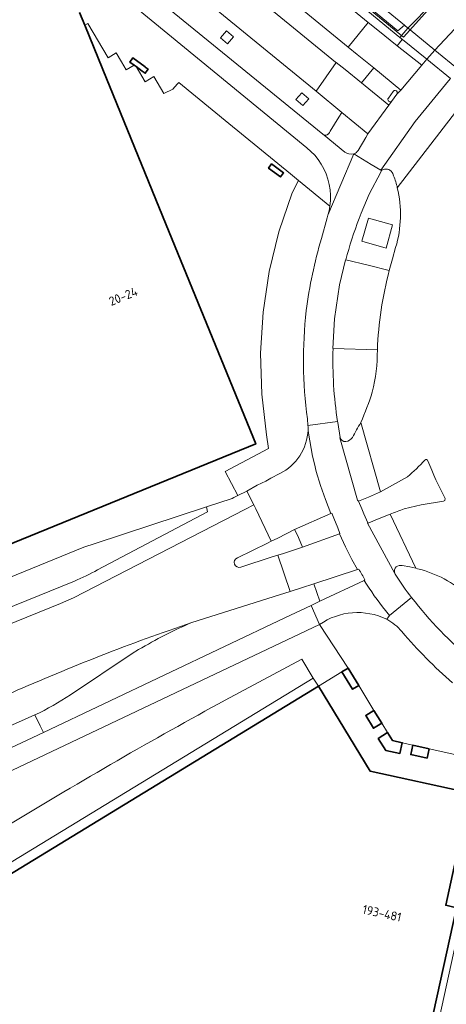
# Model space of a CAD drawing. Extents: x 151587 to 155483, y 462503 to 464608.
# Tile 176 of 236: x 154436 to 154479, y 463303 to 463403. Entities that reach past the tile are written whole.
import ezdxf
from ezdxf.enums import TextEntityAlignment as Align

# ---------------------------------------------------------------- set-up
doc = ezdxf.new("R2010")
doc.units = 0
doc.header["$LTSCALE"] = 0.5
for name, color, linetype, lineweight in [('B-RO-BV-LEUNING-G', 251, 'BV-LEUNING', 18), ('B-RO-GR-GROENVOORZIENING-GV', 251, 'CONTINUOUS', 18), ('B-RO-IE-TERREINAFSCHEIDING_KUNSTMATIG_MUUR-GV', 251, 'CONTINUOUS', 18), ('B-RO-KW-KUNSTWERK_DEK-GV', 6, 'CONTINUOUS', 18), ('B-RO-KW-KUNSTWERK_LANDHOOFD-GV', 251, 'CONTINUOUS', 18), ('B-RO-OG-BEBOUWING-GV', 6, 'CONTINUOUS', 35), ('B-RO-OG-BEBOUWING-T18', 1, 'CONTINUOUS', 18), ('B-RO-OG-TERREIN_CULTUURSCHEIDING-GV', 251, 'CONTINUOUS', 18), ('B-RO-VH-VERHARDING_ASFALT-GV', 251, 'CONTINUOUS', 18), ('B-RO-VH-VERHARDING_BEDRIJFSVLOERPLAAT-GV', 251, 'CONTINUOUS', 18), ('B-RO-VH-VERHARDING_BETON-GV', 251, 'CONTINUOUS', 18), ('B-RO-VH-VERHARDING_BETONSTRAATSTEEN-GV', 251, 'CONTINUOUS', 18), ('B-RO-VH-VERHARDING_SIERBESTRATING-GV', 251, 'CONTINUOUS', 18), ('B-RO-VH-VERHARDING_STRAATBAKSTEEN-GV', 251, 'CONTINUOUS', 18), ('B-RO-VH-VERHARDING_TEGEL-GV', 251, 'CONTINUOUS', 18)]:
    doc.layers.add(name, color=color, linetype=linetype, lineweight=lineweight)
doc.styles.add('NLCS-ISO-M200-T18', font='NLCS-ISO.ttf', dxfattribs={"height": 0.36})
doc.linetypes.add('BV-LEUNING', pattern='A,1,[69,NLCS.SHX,S=0.2,R=0,X=0,Y=0],1', length=2)

msp = doc.modelspace()

# ---------------------------------------------------------------- linework, layer by layer
at = {"layer": 'B-RO-BV-LEUNING-G', "flags": 128}
for points in [[(154397.262, 463477.333), (154481.825, 463408.691), (154474.85, 463400.871)], [(154474.85, 463400.871), (154391.141, 463469.563)]]:
    msp.add_lwpolyline(points, dxfattribs=at)
at = {"layer": 'B-RO-GR-GROENVOORZIENING-GV', "flags": 128}
for points in [[(154456.966, 463401.505), (154456.359, 463400.808), (154457.068, 463400.208), (154457.682, 463400.895)], [(154464.576, 463395.252), (154463.969, 463394.555), (154464.678, 463393.955), (154465.292, 463394.643)]]:
    msp.add_lwpolyline(points, close=True, dxfattribs=at)
for points in [[(154437.634, 463332.403), (154438.167, 463331.299), (154438.494, 463330.622), (154462.861, 463342.217), (154465.508, 463343.476), (154466.391, 463343.896), (154465.786, 463345.661), (154464.538, 463345.239), (154463.408, 463344.878), (154462.33, 463344.531), (154453.477, 463341.744)], [(154448.108, 463339), (154447.462, 463338.603), (154441.237, 463334.451)]]:
    msp.add_lwpolyline(points, dxfattribs=at)
at = {"layer": 'B-RO-GR-GROENVOORZIENING-GV'}
for points in [[(154453.477, 463341.744, 0.033451), (154448.108, 463339)], [(154441.237, 463334.451, -0.036632), (154437.634, 463332.403)]]:
    msp.add_lwpolyline(points, format="xyb", dxfattribs=at)
at = {"layer": 'B-RO-IE-TERREINAFSCHEIDING_KUNSTMATIG_MUUR-GV', "flags": 128}
msp.add_lwpolyline([(154474.935, 463402.067), (154474.27, 463401.498), (154391.554, 463469.619), (154390.953, 463469.958), (154390.777, 463469.764), (154432.919, 463435.059), (154474.461, 463400.848), (154475.292, 463401.773), (154475.293, 463401.774)], close=True, dxfattribs=at)
at = {"layer": 'B-RO-KW-KUNSTWERK_DEK-GV', "flags": 128}
msp.add_lwpolyline([(154489.168, 463404.075), (154488.335, 463404.736), (154487.99, 463405.01), (154485.564, 463406.938), (154482.692, 463409.253), (154482.217, 463408.676), (154481.301, 463407.781), (154478.699, 463405.239), (154478.698, 463405.238), (154478.255, 463404.805), (154477.833, 463404.373), (154477.831, 463404.371), (154475.293, 463401.774), (154475.292, 463401.773), (154474.461, 463400.848), (154474.722, 463400.633), (154477.183, 463398.631), (154479.596, 463396.693), (154479.388, 463396.451)], dxfattribs=at)
at = {"layer": 'B-RO-KW-KUNSTWERK_LANDHOOFD-GV', "flags": 128}
msp.add_lwpolyline([(154490.871, 463387.84), (154491.524, 463388.506), (154490.46, 463389.376), (154483.052, 463395.432), (154480.397, 463397.602), (154477.997, 463399.564), (154475.503, 463401.603), (154475.297, 463401.771), (154475.293, 463401.774), (154475.292, 463401.773), (154474.461, 463400.848), (154474.722, 463400.633), (154477.183, 463398.631), (154479.596, 463396.693), (154479.388, 463396.451)], dxfattribs=at)
at = {"layer": 'B-RO-OG-BEBOUWING-GV', "flags": 128}
msp.add_lwpolyline([(154329.435, 463380.04), (154347.033, 463336.994), (154346.853, 463336.934), (154346.993, 463336.518), (154347.401, 463336.656), (154350.119, 463329.967), (154349.722, 463329.801), (154349.882, 463329.417), (154350.063, 463329.489), (154353.677, 463320.616), (154358.644, 463318.457), (154387.797, 463330.35), (154388.444, 463330.614), (154403.774, 463336.867), (154459.928, 463359.775), (154450.897, 463381.916), (154444.491, 463397.594), (154442.667, 463402.075), (154442.147, 463403.353)], dxfattribs=at)
for points in [[(154447.668, 463398.027), (154447.851, 463397.893), (154448.474, 463397.433), (154448.475, 463397.418), (154448.78, 463397.219), (154449.059, 463397.621), (154448.766, 463397.841), (154448.764, 463397.855), (154447.523, 463398.772), (154447.232, 463398.349)], [(154461.532, 463388.07), (154461.216, 463387.647), (154462.415, 463386.743), (154462.73, 463387.157)], [(154469.243, 463337.145), (154468.624, 463336.767), (154469.697, 463335.007), (154470.32, 463335.389)], [(154463.407, 463268.905), (154468.638, 463265.442), (154471.179, 463277.006), (154472.256, 463276.77), (154480.181, 463312.93), (154479.112, 463313.183), (154480.802, 463320.939), (154480.412, 463321.047), (154480.619, 463321.982), (154481.023, 463323.811), (154481.423, 463323.724), (154481.595, 463324.515), (154481.346, 463324.569), (154471.483, 463326.712), (154466.261, 463335.326), (154410.712, 463301.415), (154410.8, 463301.357), (154430.472, 463288.314), (154448.436, 463276.404), (154451.335, 463274.482), (154452.448, 463276.161), (154453.37, 463275.551)], [(154471.856, 463332.864), (154471.025, 463332.36), (154471.811, 463331.065), (154472.645, 463331.575)], [(154472.289, 463330.04), (154473.06, 463328.827), (154474.484, 463328.514), (154474.707, 463329.592), (154473.733, 463329.809), (154473.213, 463330.627)], [(154477.426, 463328.988), (154475.786, 463329.352), (154475.573, 463328.395), (154477.227, 463328.046)]]:
    msp.add_lwpolyline(points, close=True, dxfattribs=at)
at = {"layer": 'B-RO-OG-TERREIN_CULTUURSCHEIDING-GV', "flags": 128}
for points in [[(154472.649, 463387.432), (154472.629, 463387.393), (154472.548, 463387.236), (154471.387, 463384.998), (154470.563, 463383.074), (154470.366, 463382.553)], [(154473.842, 463386.86), (154473.77, 463387.102), (154473.683, 463387.208)], [(154469.021, 463378.368), (154471.259, 463377.848), (154473.406, 463377.31), (154473.725, 463378.463), (154474.047, 463379.628)], [(154472.201, 463369.282), (154467.733, 463369.428)], [(154468.188, 463362.03), (154468.199, 463361.957), (154468.444, 463360.425)], [(154476.247, 463347.178), (154476.07, 463347.222), (154475.48, 463347.368), (154474.702, 463347.498)], [(154473.964, 463346.702), (154474.011, 463346.616)], [(154420.729, 463312.223), (154422.299, 463309.671), (154465.709, 463336.125), (154464.568, 463338.038), (154456.843, 463333.896)]]:
    msp.add_lwpolyline(points, dxfattribs=at)
at = {"layer": 'B-RO-OG-TERREIN_CULTUURSCHEIDING-GV'}
for points in [[(154473.683, 463387.208, 0.404145), (154472.649, 463387.432)], [(154474.216, 463385.658, 0.057712), (154473.842, 463386.86)], [(154474.047, 463379.628, 0.131564), (154474.216, 463385.658)], [(154470.366, 463382.553, 0.027482), (154469.021, 463378.368)], [(154467.733, 463369.428, 0.046085), (154468.188, 463362.03)], [(154471.691, 463365.024, 0.065308), (154472.201, 463369.282)], [(154470.518, 463361.944, 0.032742), (154471.691, 463365.024)], [(154469.678, 463360.442, 0.008968), (154470.518, 463361.944)], [(154468.444, 463360.425, 0.395725), (154469.025, 463360.033)], [(154469.025, 463360.033, 0.248864), (154469.678, 463360.442)], [(154474.11, 463347.353, 0.3284), (154473.964, 463346.702)], [(154474.702, 463347.498, 0.197379), (154474.11, 463347.353)], [(154474.011, 463346.616, 0.034306), (154475.662, 463344.268)], [(154481.337, 463344.477, 0.122818), (154476.247, 463347.178)], [(154475.662, 463344.268, 0.110372), (154489.184, 463332.991)], [(154456.843, 463333.896, 0.012202), (154435.18, 463321.406)]]:
    msp.add_lwpolyline(points, format="xyb", dxfattribs=at)
at = {"layer": 'B-RO-OG-TERREIN_CULTUURSCHEIDING-GV', "flags": 128}
msp.add_lwpolyline([(154473.09, 463379.567), (154470.644, 463380.252), (154471.298, 463382.586), (154473.743, 463381.901)], close=True, dxfattribs=at)
at = {"layer": 'B-RO-VH-VERHARDING_ASFALT-GV', "flags": 128}
for points in [[(154438.38, 463425.168), (154469.248, 463399.855), (154471.284, 463402.354), (154432.332, 463434.257), (154387.383, 463471.071), (154387.36, 463471.091), (154383.661, 463474.124), (154353.768, 463498.636), (154351.657, 463495.969), (154351.993, 463495.703), (154366.634, 463483.897), (154425.754, 463435.457), (154430.095, 463431.194), (154437.411, 463424.011)], [(154474.461, 463400.848), (154432.919, 463435.059), (154390.777, 463469.764), (154390.953, 463469.958), (154391.554, 463469.619), (154391.791, 463469.969), (154388.51, 463472.497)], [(154388.51, 463472.497), (154391.791, 463469.969), (154433.525, 463435.886), (154474.935, 463402.067), (154475.293, 463401.774), (154475.297, 463401.771), (154475.503, 463401.603), (154477.997, 463399.564), (154480.397, 463397.602), (154483.052, 463395.432), (154490.46, 463389.376), (154491.524, 463388.506), (154491.955, 463388.154), (154530.166, 463356.918), (154546.374, 463343.668), (154598.877, 463300.749), (154600.228, 463299.699), (154602.584, 463302.494)], [(154387.36, 463471.091), (154387.383, 463471.071), (154432.332, 463434.257), (154471.284, 463402.354), (154472.262, 463401.586), (154474.208, 463400.001), (154474.709, 463400.617), (154474.722, 463400.633), (154474.461, 463400.848)], [(154468.035, 463398.315), (154467.991, 463398.349), (154441.837, 463419.77), (154441.05, 463420.432), (154440.282, 463421.114), (154437.411, 463424.011), (154430.095, 463431.194), (154428.351, 463428.218), (154433.634, 463422.972), (154438.613, 463418.072)], [(154437.411, 463424.011), (154440.282, 463421.114), (154441.05, 463420.432), (154441.837, 463419.77), (154467.991, 463398.349), (154468.035, 463398.315), (154468.945, 463397.607), (154470.611, 463396.27), (154471.847, 463397.753), (154470.152, 463399.107), (154469.248, 463399.855), (154438.38, 463425.168)], [(154440.469, 463416.429), (154441.989, 463415.092), (154466.01, 463395.405), (154468.035, 463398.315)], [(154480.485, 463402.206), (154480.484, 463402.205), (154477.997, 463399.564), (154477.183, 463398.631), (154479.596, 463396.693)], [(154479.388, 463396.451), (154476.015, 463392.334), (154472.539, 463387.438), (154472.629, 463387.393), (154472.649, 463387.432)], [(154473.789, 463395.392), (154473.31, 463394.72)], [(154473.629, 463394.37), (154474.155, 463395.099)], [(154481.001, 463394.47), (154474.216, 463385.658)], [(154474.216, 463385.658), (154481.001, 463394.47)], [(154473.683, 463387.208), (154473.77, 463387.102), (154473.842, 463386.86)], [(154474.047, 463379.628), (154473.725, 463378.463), (154473.406, 463377.31)], [(154471.243, 463351.805), (154470.821, 463352.729), (154470.63, 463353.229), (154470.283, 463354.01), (154470.196, 463354.101), (154468.412, 463360.403), (154468.444, 463360.425), (154468.199, 463361.957), (154468.188, 463362.03), (154465.193, 463361.635), (154465.202, 463361.509), (154465.213, 463361.285), (154465.209, 463361.172), (154465.26, 463360.852), (154465.377, 463360.076), (154465.514, 463359.303), (154465.67, 463358.533), (154465.845, 463357.768), (154466.039, 463357.007), (154466.463, 463355.571), (154466.956, 463354.156), (154467.515, 463352.767), (154467.589, 463352.8), (154467.804, 463352.282), (154468.206, 463351.294), (154468.428, 463350.733), (154468.375, 463350.714), (154468.975, 463349.394), (154469.631, 463348.101), (154470.197, 463347.093), (154470.199, 463347.09), (154470.328, 463347.132)], [(154468.444, 463360.425), (154468.412, 463360.403), (154470.196, 463354.101), (154470.283, 463354.01), (154471.303, 463354.406), (154472.506, 463354.927), (154470.518, 463361.944)], [(154470.518, 463361.944), (154472.506, 463354.927), (154475.231, 463356.46)], [(154466.039, 463357.007), (154465.845, 463357.768), (154465.67, 463358.533), (154465.514, 463359.303), (154465.377, 463360.076), (154465.26, 463360.852), (154465.209, 463361.172)], [(154462.353, 463356.781), (154461.459, 463356.31), (154460.937, 463356.025), (154460.067, 463355.609), (154459.027, 463355.002), (154459.746, 463353.626), (154459.951, 463353.233), (154461.491, 463349.954), (154462.159, 463350.277), (154463.85, 463351.125), (154467.515, 463352.767), (154466.956, 463354.156), (154466.463, 463355.571), (154466.039, 463357.007)], [(154475.231, 463356.46), (154472.506, 463354.927), (154471.303, 463354.406), (154470.283, 463354.01)], [(154441.618, 463345.916), (154402.949, 463330.23), (154397.917, 463328.184), (154398.51, 463326.714), (154440.225, 463343.662), (154441.545, 463344.244), (154458.812, 463353.168), (154459.746, 463353.626), (154459.027, 463355.002), (154458.104, 463354.559)], [(154458.104, 463354.559), (154457.717, 463354.373), (154457.548, 463354.275), (154454.952, 463353.421), (154455.046, 463352.929), (154443.959, 463347.061)], [(154474.918, 463353.22), (154476.615, 463353.62), (154478.866, 463353.988), (154478.997, 463354.056), (154479.032, 463354.279)], [(154479.032, 463354.279), (154478.997, 463354.056), (154478.866, 463353.988), (154476.615, 463353.62), (154474.918, 463353.22)], [(154458.078, 463348.276), (154461.115, 463349.772), (154461.491, 463349.954), (154459.951, 463353.233), (154459.746, 463353.626), (154458.812, 463353.168), (154441.545, 463344.244), (154440.225, 463343.662), (154398.51, 463326.714), (154399.783, 463323.553), (154408.878, 463327.292)], [(154470.283, 463354.01), (154470.63, 463353.229), (154470.821, 463352.729), (154471.243, 463351.805), (154471.257, 463351.773), (154472.228, 463352.169), (154473.489, 463352.67)], [(154474.702, 463347.498), (154475.48, 463347.368), (154476.07, 463347.222), (154473.489, 463352.67), (154472.228, 463352.169), (154471.257, 463351.773), (154471.243, 463351.805), (154471.193, 463351.778), (154473.964, 463346.702)], [(154473.489, 463352.67), (154476.07, 463347.222), (154476.247, 463347.178)], [(154474.011, 463346.616), (154473.964, 463346.702), (154471.193, 463351.778), (154471.243, 463351.805)], [(154458.416, 463347.33), (154461.588, 463348.36), (154462.171, 463348.549), (154462.722, 463348.728), (154464.648, 463349.353), (154464.415, 463349.911), (154464.126, 463350.553), (154463.85, 463351.125), (154462.159, 463350.277), (154461.491, 463349.954), (154461.115, 463349.772), (154458.078, 463348.276)], [(154453.477, 463341.744), (154462.33, 463344.531), (154463.408, 463344.878), (154462.171, 463348.549), (154461.588, 463348.36), (154458.416, 463347.33)], [(154470.854, 463345.996), (154466.391, 463343.896), (154465.508, 463343.476)], [(154470.949, 463346.04), (154470.854, 463345.996)], [(154366.422, 463294.492), (154397.208, 463309.036), (154401.531, 463311.064), (154402.568, 463311.602), (154424.923, 463322.023), (154427.303, 463323.076), (154433.345, 463325.883), (154466.372, 463341.54), (154465.508, 463343.476), (154462.861, 463342.217), (154438.494, 463330.622), (154424.137, 463323.902), (154401.399, 463313.242), (154395.75, 463310.645), (154365.979, 463296.566)], [(154465.508, 463343.476), (154466.372, 463341.54)], [(154473.019, 463342.946), (154473.41, 463342.466), (154475.662, 463344.268)], [(154473.148, 463342.063), (154473.41, 463342.466), (154473.019, 463342.946)]]:
    msp.add_lwpolyline(points, dxfattribs=at)
for points in [[(154478.699, 463405.239), (154478.698, 463405.238), (154478.255, 463404.805), (154477.833, 463404.373), (154477.831, 463404.371), (154475.293, 463401.774), (154475.292, 463401.773), (154474.461, 463400.848), (154474.722, 463400.633), (154477.183, 463398.631), (154477.997, 463399.564), (154480.484, 463402.205), (154480.485, 463402.206), (154480.94, 463402.662), (154481.35, 463403.072), (154481.351, 463403.073), (154484.004, 463405.574), (154485.564, 463406.938), (154482.692, 463409.253), (154482.217, 463408.676), (154481.301, 463407.781)], [(154476.677, 463398.052), (154474.208, 463400.001), (154472.262, 463401.586), (154471.284, 463402.354), (154469.248, 463399.855), (154470.152, 463399.107), (154471.847, 463397.753), (154474.558, 463395.51)], [(154468.618, 463393.268), (154471.252, 463391.115), (154473.35, 463394.008), (154470.611, 463396.27), (154468.945, 463397.607), (154468.035, 463398.315), (154466.01, 463395.405)], [(154477.183, 463398.631), (154476.677, 463398.052), (154474.558, 463395.51), (154474.155, 463395.099), (154473.629, 463394.37), (154473.35, 463394.008), (154471.252, 463391.115), (154471.043, 463390.728), (154470.252, 463389.413), (154470.136, 463389.275), (154470.081, 463389.232), (154469.994, 463389.164), (154469.838, 463389.075), (154471.582, 463388.018), (154472.539, 463387.438), (154476.015, 463392.334), (154479.388, 463396.451), (154479.596, 463396.693)], [(154468.375, 463350.714), (154464.648, 463349.353), (154462.722, 463348.728), (154462.171, 463348.549), (154463.408, 463344.878), (154464.538, 463345.239), (154465.786, 463345.661), (154470.199, 463347.09), (154470.197, 463347.093), (154469.631, 463348.101), (154468.975, 463349.394)]]:
    msp.add_lwpolyline(points, close=True, dxfattribs=at)
at = {"layer": 'B-RO-VH-VERHARDING_ASFALT-GV'}
for points in [[(154474.155, 463395.099, 1.033646), (154473.789, 463395.392)], [(154473.31, 463394.72, 0.799581), (154473.629, 463394.37)], [(154472.649, 463387.432, -0.404145), (154473.683, 463387.208)], [(154473.842, 463386.86, -0.057712), (154474.216, 463385.658)], [(154474.216, 463385.658, -0.131564), (154474.047, 463379.628)], [(154473.406, 463377.31, 0.054686), (154472.201, 463369.282)], [(154472.201, 463369.282, -0.065308), (154471.691, 463365.024)], [(154471.691, 463365.024, -0.032742), (154470.518, 463361.944)], [(154470.518, 463361.944, -0.008968), (154469.678, 463360.442)], [(154465.209, 463361.172, -0.270585), (154462.353, 463356.781)], [(154469.025, 463360.033, -0.395725), (154468.444, 463360.425)], [(154469.678, 463360.442, -0.248864), (154469.025, 463360.033)], [(154476.997, 463358.156, -0.031772), (154475.231, 463356.46)], [(154475.231, 463356.46, 0.031772), (154476.997, 463358.156)], [(154477.307, 463358.082, 0.490116), (154476.997, 463358.156)], [(154476.997, 463358.156, -0.490116), (154477.307, 463358.082)], [(154479.032, 463354.279, -0.027746), (154477.307, 463358.082)], [(154477.307, 463358.082, 0.027746), (154479.032, 463354.279)], [(154473.489, 463352.67, -0.007268), (154474.918, 463353.22)], [(154474.918, 463353.22, 0.007268), (154473.489, 463352.67)], [(154458.078, 463348.276, 0.989286), (154458.416, 463347.33)], [(154458.416, 463347.33, -0.989286), (154458.078, 463348.276)], [(154473.964, 463346.702, -0.3284), (154474.11, 463347.353)], [(154474.11, 463347.353, -0.197379), (154474.702, 463347.498)], [(154443.959, 463347.061, -0.021795), (154441.618, 463345.916)], [(154470.328, 463347.132, -0.006418), (154470.949, 463346.04)], [(154475.662, 463344.268, -0.034306), (154474.011, 463346.616)], [(154476.247, 463347.178, -0.122818), (154481.337, 463344.477)], [(154473.019, 463342.946, -0.027181), (154470.854, 463345.996)], [(154470.854, 463345.996, 0.027181), (154473.019, 463342.946)], [(154466.372, 463341.54, -0.274063), (154473.148, 463342.063)], [(154435.291, 463334.648, -0.021765), (154453.477, 463341.744)]]:
    msp.add_lwpolyline(points, format="xyb", dxfattribs=at)
at = {"layer": 'B-RO-VH-VERHARDING_BEDRIJFSVLOERPLAAT-GV', "flags": 128}
msp.add_lwpolyline([(154474.935, 463402.067), (154433.525, 463435.886), (154391.791, 463469.969), (154391.554, 463469.619), (154474.27, 463401.498)], close=True, dxfattribs=at)
at = {"layer": 'B-RO-VH-VERHARDING_BETON-GV', "flags": 128}
for points in [[(154454.952, 463353.421), (154443.709, 463349.732), (154442.56, 463349.365), (154429.78, 463344.149), (154428.539, 463343.643), (154412.366, 463337.06), (154407.12, 463334.92), (154403.278, 463330.603), (154403.148, 463330.458), (154402.949, 463330.23), (154441.618, 463345.916)], [(154443.959, 463347.061), (154455.046, 463352.929), (154454.952, 463353.421)], [(154441.237, 463334.451), (154447.462, 463338.603), (154448.108, 463339)], [(154425.646, 463327.059), (154437.634, 463332.403)]]:
    msp.add_lwpolyline(points, dxfattribs=at)
at = {"layer": 'B-RO-VH-VERHARDING_BETON-GV'}
for points in [[(154441.618, 463345.916, 0.021795), (154443.959, 463347.061)], [(154453.477, 463341.744, 0.021765), (154435.291, 463334.648)], [(154448.108, 463339, -0.033451), (154453.477, 463341.744)], [(154437.634, 463332.403, 0.036632), (154441.237, 463334.451)]]:
    msp.add_lwpolyline(points, format="xyb", dxfattribs=at)
at = {"layer": 'B-RO-VH-VERHARDING_BETONSTRAATSTEEN-GV', "flags": 128}
for points in [[(154442.147, 463403.353), (154442.667, 463402.075), (154442.972, 463402.262), (154445.016, 463398.782), (154445.852, 463399.288), (154446.385, 463398.365), (154446.847, 463397.564), (154447.668, 463398.027), (154447.232, 463398.349), (154447.523, 463398.772), (154448.764, 463397.855), (154448.766, 463397.841), (154449.059, 463397.621), (154448.78, 463397.219), (154448.475, 463397.418), (154448.474, 463397.433), (154447.851, 463397.893), (154448.767, 463396.346), (154449.638, 463396.902), (154450.647, 463395.168), (154451.549, 463395.617), (154452.007, 463396.125), (154452.154, 463396.288), (154457.202, 463392.161), (154463.447, 463387.056), (154464.256, 463386.395), (154467.416, 463383.808), (154467.474, 463384.355), (154467.474, 463384.906), (154467.434, 463385.457), (154467.345, 463385.999), (154467.207, 463386.537), (154467.025, 463387.057), (154466.798, 463387.559), (154466.536, 463388.044), (154466.225, 463388.502), (154465.878, 463388.933), (154465.496, 463389.328), (154465.083, 463389.693), (154424.261, 463423.199)], [(154446.385, 463398.365), (154445.852, 463399.288), (154445.016, 463398.782), (154442.972, 463402.262), (154442.667, 463402.075), (154444.491, 463397.594), (154450.897, 463381.916), (154459.928, 463359.775), (154403.774, 463336.867), (154388.444, 463330.614)], [(154429.78, 463344.149), (154442.56, 463349.365), (154443.709, 463349.732), (154454.952, 463353.421), (154457.548, 463354.275), (154457.717, 463354.373), (154458.104, 463354.559), (154456.825, 463356.991), (154461.221, 463359.315), (154461.025, 463360.702), (154460.532, 463364.817), (154460.412, 463368.959), (154460.661, 463373.093), (154461.278, 463377.191), (154462.261, 463381.217), (154463.603, 463385.137), (154464.256, 463386.395), (154463.447, 463387.056), (154457.202, 463392.161), (154452.154, 463396.288), (154452.007, 463396.125), (154451.549, 463395.617), (154450.647, 463395.168), (154449.638, 463396.902), (154448.767, 463396.346), (154447.851, 463397.893), (154447.668, 463398.027), (154446.847, 463397.564), (154446.385, 463398.365)], [(154474.155, 463395.099), (154474.558, 463395.51), (154471.847, 463397.753), (154470.611, 463396.27), (154473.35, 463394.008), (154473.629, 463394.37)], [(154473.31, 463394.72), (154473.789, 463395.392)], [(154470.366, 463382.553), (154470.563, 463383.074), (154471.387, 463384.998), (154472.548, 463387.236), (154472.629, 463387.393), (154472.539, 463387.438), (154471.582, 463388.018), (154469.838, 463389.075), (154467.216, 463382.871), (154467.143, 463382.623), (154466.561, 463380.542)], [(154466.561, 463380.542), (154467.143, 463382.623), (154467.216, 463382.871), (154467.336, 463383.333), (154467.416, 463383.808), (154464.256, 463386.395), (154463.603, 463385.137), (154462.261, 463381.217), (154461.278, 463377.191), (154460.661, 463373.093), (154460.412, 463368.959), (154460.532, 463364.817), (154461.025, 463360.702), (154461.221, 463359.315), (154456.825, 463356.991), (154458.104, 463354.559), (154459.027, 463355.002), (154460.067, 463355.609), (154460.937, 463356.025), (154461.459, 463356.31), (154462.353, 463356.781)], [(154467.733, 463369.428), (154467.711, 463369.43), (154467.888, 463372.422), (154468.392, 463375.859), (154468.988, 463378.377), (154469.021, 463378.368)], [(154473.406, 463377.31), (154471.259, 463377.848), (154469.021, 463378.368), (154468.988, 463378.377), (154468.392, 463375.859), (154467.888, 463372.422), (154467.711, 463369.43), (154467.733, 463369.428), (154472.201, 463369.282)], [(154465.209, 463361.172), (154465.213, 463361.285), (154465.202, 463361.509), (154465.193, 463361.635), (154465.143, 463362.314)], [(154465.143, 463362.314), (154465.193, 463361.635), (154468.188, 463362.03)], [(154470.328, 463347.132), (154470.199, 463347.09), (154465.786, 463345.661)], [(154465.786, 463345.661), (154466.391, 463343.896), (154470.854, 463345.996), (154470.949, 463346.04)], [(154475.662, 463344.268), (154473.41, 463342.466), (154473.148, 463342.063)], [(154466.372, 463341.54), (154469.243, 463337.145), (154470.32, 463335.389), (154471.856, 463332.864), (154472.645, 463331.575), (154473.213, 463330.627), (154473.733, 463329.809), (154474.707, 463329.592), (154475.786, 463329.352), (154477.426, 463328.988), (154480.327, 463328.343), (154482.324, 463327.898), (154486.276, 463327.018), (154486.499, 463328.084)], [(154481.423, 463323.724), (154481.023, 463323.811), (154480.619, 463321.982), (154480.412, 463321.047), (154480.802, 463320.939), (154479.112, 463313.183), (154480.181, 463312.93), (154480.854, 463312.776), (154470.228, 463264.154)]]:
    msp.add_lwpolyline(points, dxfattribs=at)
for points in [[(154466.834, 463390.971), (154466.877, 463390.966), (154466.92, 463390.965), (154466.963, 463390.967), (154467.005, 463390.973), (154467.047, 463390.982), (154467.088, 463390.995), (154467.128, 463391.012), (154467.166, 463391.032), (154467.202, 463391.055), (154467.236, 463391.081), (154467.268, 463391.109), (154467.297, 463391.141), (154467.324, 463391.174), (154467.348, 463391.21), (154467.368, 463391.248), (154467.442, 463391.368), (154468.314, 463392.775), (154468.618, 463393.268), (154466.01, 463395.405), (154441.989, 463415.092), (154440.133, 463412.744), (154466.709, 463391.075)], [(154456.966, 463401.505), (154457.682, 463400.895), (154457.068, 463400.208), (154456.359, 463400.808)], [(154464.576, 463395.252), (154465.292, 463394.643), (154464.678, 463393.955), (154463.969, 463394.555)], [(154467.442, 463391.368), (154467.368, 463391.248), (154467.348, 463391.21), (154467.324, 463391.174), (154467.297, 463391.141), (154467.268, 463391.109), (154467.236, 463391.081), (154467.202, 463391.055), (154467.166, 463391.032), (154467.128, 463391.012), (154467.088, 463390.995), (154467.047, 463390.982), (154467.005, 463390.973), (154466.963, 463390.967), (154466.92, 463390.965), (154466.877, 463390.966), (154466.834, 463390.971), (154468.927, 463389.235), (154469.114, 463389.137), (154469.314, 463389.075), (154469.576, 463389.053), (154469.838, 463389.075), (154469.994, 463389.164), (154470.081, 463389.232), (154470.136, 463389.275), (154470.252, 463389.413), (154471.043, 463390.728), (154471.252, 463391.115), (154468.618, 463393.268), (154468.314, 463392.775)], [(154461.532, 463388.07), (154462.73, 463387.157), (154462.415, 463386.743), (154461.216, 463387.647)], [(154468.375, 463350.714), (154468.428, 463350.733), (154468.206, 463351.294), (154467.804, 463352.282), (154467.589, 463352.8), (154467.515, 463352.767), (154463.85, 463351.125), (154464.126, 463350.553), (154464.415, 463349.911), (154464.648, 463349.353)]]:
    msp.add_lwpolyline(points, close=True, dxfattribs=at)
at = {"layer": 'B-RO-VH-VERHARDING_BETONSTRAATSTEEN-GV'}
for points in [[(154473.789, 463395.392, -1.033646), (154474.155, 463395.099)], [(154473.629, 463394.37, -0.799581), (154473.31, 463394.72)], [(154469.021, 463378.368, -0.027482), (154470.366, 463382.553)], [(154465.021, 463373.245, -0.039474), (154466.561, 463380.542)], [(154466.561, 463380.542, 0.039474), (154465.021, 463373.245)], [(154472.201, 463369.282, -0.054686), (154473.406, 463377.31)], [(154465.143, 463362.314, -0.060927), (154465.021, 463373.245)], [(154465.021, 463373.245, 0.060927), (154465.143, 463362.314)], [(154468.188, 463362.03, -0.046085), (154467.733, 463369.428)], [(154462.353, 463356.781, 0.270585), (154465.209, 463361.172)], [(154470.949, 463346.04, 0.006418), (154470.328, 463347.132)], [(154489.184, 463332.991, -0.110372), (154475.662, 463344.268)], [(154473.148, 463342.063, 0.274063), (154466.372, 463341.54)], [(154473.148, 463342.063, -0.103297), (154474.668, 463340.824)], [(154474.668, 463340.824, 0.103297), (154473.148, 463342.063)], [(154474.668, 463340.824, 0.035271), (154479.799, 463335.635)], [(154479.799, 463335.635, -0.035271), (154474.668, 463340.824)]]:
    msp.add_lwpolyline(points, format="xyb", dxfattribs=at)
at = {"layer": 'B-RO-VH-VERHARDING_SIERBESTRATING-GV', "flags": 128}
msp.add_lwpolyline([(154480.327, 463328.343), (154477.426, 463328.988), (154477.227, 463328.046), (154475.573, 463328.395), (154475.786, 463329.352), (154474.707, 463329.592), (154474.484, 463328.514), (154473.06, 463328.827), (154472.289, 463330.04), (154473.213, 463330.627), (154472.645, 463331.575), (154471.811, 463331.065), (154471.025, 463332.36), (154471.856, 463332.864), (154470.32, 463335.389), (154469.697, 463335.007), (154468.624, 463336.767), (154466.261, 463335.326), (154471.483, 463326.712), (154481.346, 463324.569)], dxfattribs=at)
at = {"layer": 'B-RO-VH-VERHARDING_STRAATBAKSTEEN-GV', "flags": 128}
for points in [[(154456.843, 463333.896), (154464.568, 463338.038), (154465.709, 463336.125), (154466.261, 463335.326), (154468.624, 463336.767), (154469.243, 463337.145), (154466.372, 463341.54), (154433.345, 463325.883), (154434.213, 463324.043), (154425.275, 463318.641)], [(154418.08, 463324.522), (154405.482, 463320.485), (154402.902, 463319.072), (154401.896, 463318.514), (154400.81, 463317.938), (154394.112, 463314.314), (154395.75, 463310.645), (154401.399, 463313.242), (154400.624, 463315.076), (154401.793, 463315.705), (154401.408, 463316.531), (154405.92, 463319.014), (154423.013, 463324.503), (154424.137, 463323.902), (154438.494, 463330.622), (154438.167, 463331.299), (154437.634, 463332.403), (154425.646, 463327.059)]]:
    msp.add_lwpolyline(points, dxfattribs=at)
at = {"layer": 'B-RO-VH-VERHARDING_STRAATBAKSTEEN-GV'}
msp.add_lwpolyline([(154435.18, 463321.406, -0.012202), (154456.843, 463333.896)], format="xyb", dxfattribs=at)
at = {"layer": 'B-RO-VH-VERHARDING_TEGEL-GV', "flags": 128}
for points in [[(154421.977, 463428.341), (154419.303, 463427.236), (154424.261, 463423.199), (154465.083, 463389.693), (154465.496, 463389.328), (154465.878, 463388.933), (154466.225, 463388.502), (154466.536, 463388.044), (154466.798, 463387.559), (154467.025, 463387.057), (154467.207, 463386.537), (154467.345, 463385.999), (154467.434, 463385.457), (154467.474, 463384.906), (154467.474, 463384.355), (154467.416, 463383.808), (154467.336, 463383.333), (154467.216, 463382.871)], [(154467.216, 463382.871), (154469.838, 463389.075), (154469.576, 463389.053), (154469.314, 463389.075), (154469.114, 463389.137), (154468.927, 463389.235), (154466.834, 463390.971), (154466.709, 463391.075), (154440.133, 463412.744), (154422.331, 463427.467)]]:
    msp.add_lwpolyline(points, dxfattribs=at)
for points in [[(154474.722, 463400.633), (154474.709, 463400.617), (154474.208, 463400.001), (154476.677, 463398.052), (154477.183, 463398.631)], [(154473.09, 463379.567), (154473.743, 463381.901), (154471.298, 463382.586), (154470.644, 463380.252)], [(154410.8, 463301.357), (154410.712, 463301.415), (154466.261, 463335.326), (154465.709, 463336.125), (154422.299, 463309.671), (154420.729, 463312.223), (154419.969, 463311.716), (154421.517, 463309.206), (154408.979, 463301.534), (154409.662, 463300.661)]]:
    msp.add_lwpolyline(points, close=True, dxfattribs=at)

# ---------------------------------------------------------------- texts
at = {"layer": 'B-RO-OG-BEBOUWING-T18', "style": 'NLCS-ISO-M200-T18'}
for s, rotation, p in [('20-24', 22.2, (154446.552, 463374.69)), ('193-481', 347.5, (154472.666, 463312.372))]:
    msp.add_text(s, height=0.9, rotation=rotation, dxfattribs=at).set_placement(p, align=Align.MIDDLE)

doc.saveas('drawing.dxf')
